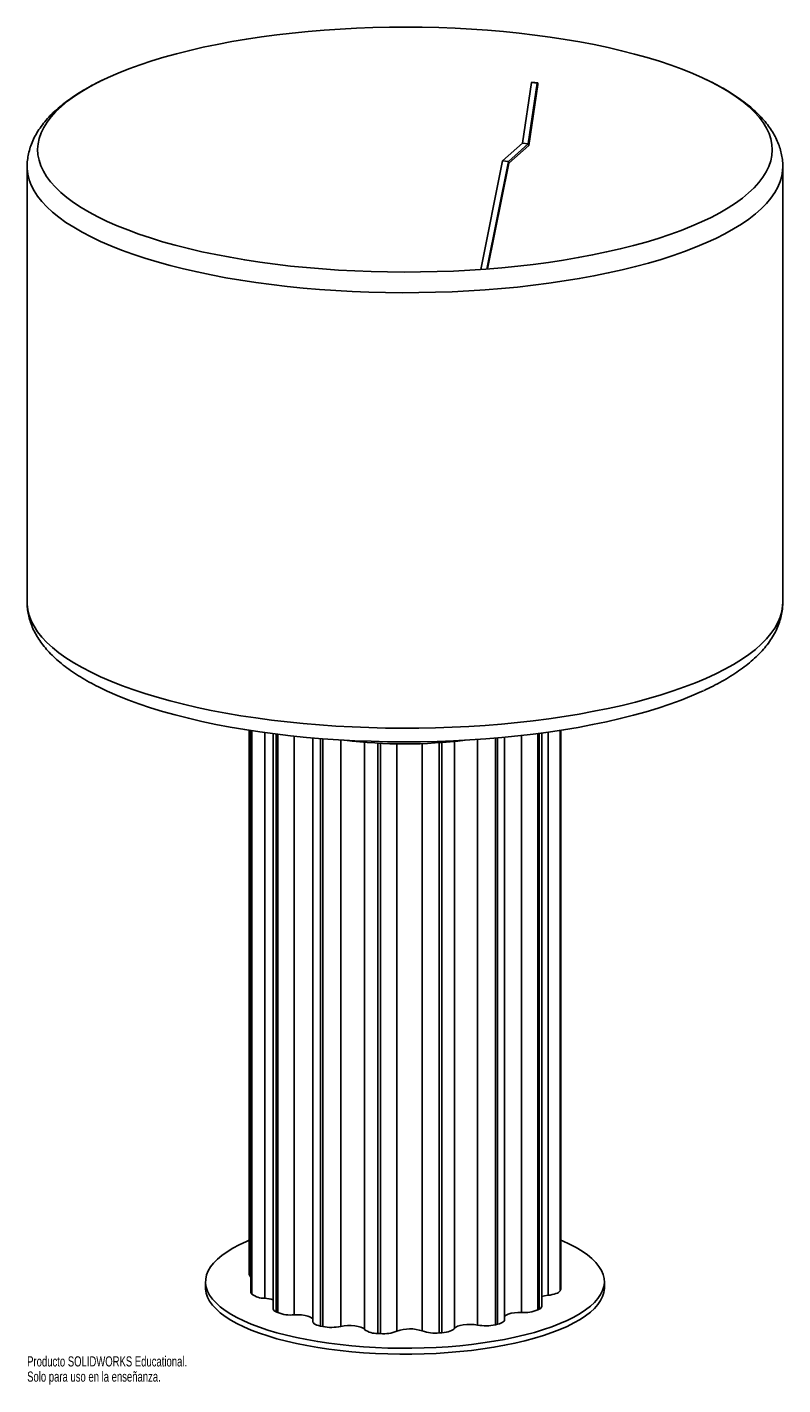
# Paper-space layout '_Dimétrica' of a CAD drawing. Header units: millimetres. Extents: x -348 to 12, y -609 to 38.
import ezdxf

# ---------------------------------------------------------------- set-up
doc = ezdxf.new("R2010")
doc.units = ezdxf.units.MM
doc.styles.add('SLDTEXTSTYLE0', font='TXT', dxfattribs={"width": 0.7})

psp = doc.layouts.new('_Dimétrica')

# ---------------------------------------------------------------- linework, layer by layer
at = {"color": 7, "linetype": 'Continuous', "lineweight": 25}
for p, q in [((-310.43, 13.4), (-312.87, 12.24)), ((-111.66, -17.26), (-107.39, 11.67)), ((-108.85, -17.61), (-104.58, 11.32)), ((-104.33, 10.73), (-108.62, -18.36)), ((-107.39, 11.67), (-107.14, 11.89)), ((-107.39, 11.67), (-104.58, 11.32)), ((-104.33, 11.54), (-107.14, 11.89)), ((-104.58, 11.32), (-104.33, 11.54)), ((-104.33, 11.54), (-104.33, 10.73)), ((-121.1, -25.58), (-111.66, -17.26)), ((-118.29, -25.94), (-108.85, -17.61)), ((-108.62, -18.36), (-118.1, -26.71)), ((-111.66, -17.26), (-108.85, -17.61)), ((-131.51, -77.37), (-121.1, -25.58)), ((-121.1, -25.58), (-118.29, -25.94)), ((-347.6, -28.45), (-347.6, -235.87)), ((-128.59, -77.15), (-118.29, -25.94)), ((-118.1, -26.71), (-128.24, -77.13)), ((12.4, -235.87), (12.4, -28.45)), ((-241.79, -296.87), (-241.79, -556.06)), ((-241.01, -296.99), (-241.01, -564.38)), ((-93.42, -563.01), (-93.42, -296.87)), ((-230.46, -298.48), (-230.46, -572.35)), ((-211.56, -300.5), (-211.56, -578.38)), ((-120.18, -577.59), (-120.18, -300.19)), ((-102.45, -571.18), (-102.45, -298.18)), ((-262.6, -559.53), (-262.6, -562.36)), ((-72.6, -562.36), (-72.6, -559.53)), ((-207.86, -580.63), (-206.74, -580.86)), ((-124.54, -580), (-123.47, -579.74)), ((-180.58, -584.15), (-179.27, -584.23)), ((-151.32, -583.93), (-150.03, -583.84))]:
    psp.add_line(p, q, dxfattribs=at)
at = {"color": 8, "linetype": 'Continuous', "lineweight": 25}
for p, q in [((-240.82, -297.02), (-240.82, -564.96)), ((-240.52, -565.39), (-240.52, -297.07)), ((-93.73, -296.92), (-93.73, -563.85)), ((-93.52, -563.42), (-93.52, -296.89)), ((-234.4, -297.95), (-234.4, -567.37)), ((-229.01, -298.66), (-229.01, -573.89)), ((-228.24, -574.24), (-228.24, -298.76)), ((-220.32, -299.66), (-220.32, -575.3)), ((-207.86, -300.81), (-207.86, -580.63)), ((-206.74, -580.86), (-206.74, -300.89)), ((-198.21, -301.47), (-198.21, -580.82)), ((-186.9, -582.24), (-186.9, -302.57)), ((-180.58, -303), (-180.58, -584.15)), ((-179.27, -584.23), (-179.27, -303.07)), ((-171.44, -303.32), (-171.44, -583.1)), ((-159.35, -582.98), (-159.35, -303.21)), ((-151.32, -302.8), (-151.32, -583.93)), ((-150.03, -583.84), (-150.03, -302.7)), ((-144.08, -302.18), (-144.08, -581.8)), ((-133.06, -580.14), (-133.06, -301.22)), ((-124.54, -300.58), (-124.54, -580)), ((-123.47, -579.74), (-123.47, -300.49)), ((-112.03, -574.16), (-112.03, -299.35)), ((-104.32, -298.42), (-104.32, -572.95)), ((-103.62, -572.58), (-103.62, -298.33)), ((-99.46, -565.96), (-99.46, -297.77))]:
    psp.add_line(p, q, dxfattribs=at)
at = {"color": 7, "linetype": 'Continuous', "lineweight": 25, "flags": 128}
for points in [[(-105.73, 34.28), (-113.14, 35.15), (-120.66, 35.91), (-128.27, 36.55), (-135.96, 37.08), (-143.71, 37.5), (-151.51, 37.8), (-159.35, 37.98), (-167.2, 38.04), (-175.05, 37.99), (-182.89, 37.82), (-190.69, 37.53), (-198.45, 37.13), (-206.15, 36.61), (-213.77, 35.98), (-221.3, 35.23), (-228.71, 34.37), (-236.01, 33.4), (-243.17, 32.33), (-250.17, 31.14), (-257.01, 29.86), (-263.67, 28.47), (-270.14, 26.98), (-276.4, 25.4), (-282.44, 23.73), (-288.25, 21.97), (-293.81, 20.12), (-299.12, 18.19), (-304.17, 16.19), (-308.94, 14.11), (-313.43, 11.96), (-317.62, 9.75), (-321.52, 7.47), (-325.1, 5.14), (-328.36, 2.76), (-331.3, 0.33), (-333.91, -2.13), (-336.19, -4.64), (-338.13, -7.18), (-339.72, -9.74), (-340.97, -12.32), (-341.86, -14.93), (-342.41, -17.54), (-342.6, -20.15), (-342.45, -22.77), (-341.94, -25.38), (-341.08, -27.99), (-339.86, -30.57), (-338.31, -33.14), (-336.41, -35.68), (-334.17, -38.19), (-331.59, -40.66), (-328.68, -43.09), (-325.45, -45.48), (-321.9, -47.81), (-318.04, -50.09), (-313.88, -52.31), (-309.42, -54.47), (-304.68, -56.55), (-299.66, -58.57), (-294.38, -60.5), (-288.84, -62.36), (-283.05, -64.13), (-277.03, -65.81), (-270.8, -67.4), (-264.35, -68.9), (-257.71, -70.3), (-250.89, -71.59), (-243.9, -72.79), (-236.76, -73.88), (-229.48, -74.86), (-222.07, -75.73), (-214.55, -76.48), (-206.94, -77.13), (-199.25, -77.66), (-191.5, -78.08), (-183.7, -78.38), (-175.86, -78.56), (-168.01, -78.62), (-160.16, -78.57), (-152.32, -78.4), (-144.52, -78.11), (-136.76, -77.71), (-129.06, -77.19), (-121.44, -76.56), (-113.91, -75.81), (-106.5, -74.95), (-99.2, -73.98), (-92.04, -72.9), (-85.04, -71.72), (-78.2, -70.44), (-71.54, -69.05), (-65.07, -67.56), (-58.81, -65.98), (-52.77, -64.31), (-46.96, -62.55), (-41.4, -60.7), (-36.09, -58.77), (-31.04, -56.77), (-26.27, -54.69), (-21.78, -52.54), (-17.59, -50.33), (-13.69, -48.05), (-10.11, -45.72), (-6.85, -43.34), (-3.91, -40.91), (-1.3, -38.44), (0.98, -35.94), (2.92, -33.4), (4.51, -30.84), (5.76, -28.25), (6.65, -25.65), (7.2, -23.04), (7.39, -20.43), (7.24, -17.81), (6.73, -15.2), (5.87, -12.59), (4.66, -10.01), (3.1, -7.44), (1.2, -4.9), (-1.04, -2.39), (-3.62, 0.08), (-6.53, 2.51), (-9.76, 4.9), (-13.31, 7.23), (-17.17, 9.51), (-21.33, 11.73), (-25.79, 13.89), (-30.53, 15.97), (-35.55, 17.99), (-40.83, 19.92), (-46.37, 21.78), (-52.16, 23.55), (-58.18, 25.23), (-64.41, 26.82), (-70.86, 28.32), (-77.5, 29.72), (-84.32, 31.01), (-91.31, 32.21), (-98.45, 33.3), (-105.73, 34.28)], [(-25.37, -278.02), (-26.27, -278.43), (-31.04, -280.51), (-36.09, -282.52), (-41.4, -284.45), (-46.96, -286.29), (-52.77, -288.06), (-58.81, -289.73), (-65.07, -291.31), (-71.54, -292.8), (-78.2, -294.18), (-85.04, -295.47), (-92.04, -296.65), (-99.2, -297.73), (-106.5, -298.7), (-113.91, -299.56), (-121.44, -300.3), (-129.06, -300.94), (-136.76, -301.46), (-144.52, -301.86), (-152.32, -302.15), (-160.16, -302.32), (-168.01, -302.37), (-175.86, -302.31), (-183.7, -302.12), (-191.5, -301.82), (-199.25, -301.41), (-206.94, -300.88), (-214.55, -300.23), (-222.07, -299.47), (-229.48, -298.6)], [(-229.48, -298.6), (-236.76, -297.62), (-243.9, -296.53), (-250.89, -295.34), (-257.71, -294.04), (-264.35, -292.65), (-270.8, -291.15), (-277.03, -289.56), (-283.05, -287.88), (-288.84, -286.11), (-294.38, -284.25), (-299.66, -282.31), (-304.68, -280.3), (-309.42, -278.21), (-309.73, -278.07)], [(-93.42, -539.75), (-92.58, -540.11), (-89.17, -541.67), (-86.05, -543.29), (-83.23, -544.98), (-80.72, -546.72), (-78.54, -548.51), (-76.69, -550.34), (-75.18, -552.21), (-74.01, -554.1), (-73.19, -556.01), (-72.73, -557.94), (-72.61, -559.87), (-72.85, -561.8), (-73.44, -563.72), (-74.38, -565.62), (-75.67, -567.51), (-77.3, -569.36), (-79.26, -571.18), (-81.56, -572.95), (-84.17, -574.67), (-87.1, -576.34), (-90.32, -577.95), (-93.83, -579.48), (-97.62, -580.95), (-101.67, -582.33), (-105.96, -583.63), (-110.48, -584.83), (-115.21, -585.95), (-120.14, -586.96), (-125.25, -587.88), (-130.51, -588.68), (-135.91, -589.38), (-141.43, -589.97), (-147.04, -590.45), (-152.74, -590.81), (-158.49, -591.05), (-164.27, -591.18), (-170.06, -591.19), (-175.85, -591.08), (-181.6, -590.85), (-187.3, -590.51), (-192.93, -590.05), (-198.47, -589.48), (-203.89, -588.8), (-209.17, -588.01), (-214.3, -587.11), (-219.26, -586.11), (-224.02, -585.01), (-228.58, -583.81), (-232.91, -582.53), (-236.99, -581.16), (-240.82, -579.71), (-244.37, -578.19), (-247.64, -576.59), (-250.61, -574.93), (-253.27, -573.22), (-255.62, -571.45), (-257.63, -569.64), (-259.32, -567.79), (-260.66, -565.91), (-261.65, -564.01), (-262.29, -562.09), (-262.59, -560.16), (-262.52, -558.23), (-262.11, -556.3), (-261.34, -554.39), (-260.23, -552.49), (-258.77, -550.62), (-256.97, -548.79), (-254.84, -546.99), (-252.38, -545.24), (-249.61, -543.55), (-246.54, -541.91), (-243.17, -540.34), (-241.79, -539.75)], [(-72.6, -562.36), (-72.61, -562.7), (-72.85, -564.63), (-73.44, -566.55), (-74.38, -568.45), (-75.67, -570.34), (-77.3, -572.19), (-79.26, -574.01), (-81.56, -575.78), (-84.17, -577.5), (-87.1, -579.17), (-90.32, -580.78), (-93.83, -582.31), (-97.62, -583.77), (-101.67, -585.16), (-105.96, -586.45), (-110.48, -587.66), (-115.21, -588.78), (-120.14, -589.79), (-125.25, -590.7), (-130.51, -591.51), (-135.91, -592.21), (-141.43, -592.8), (-147.04, -593.28), (-152.74, -593.64), (-158.49, -593.88), (-164.27, -594.01), (-170.06, -594.02), (-175.85, -593.91), (-181.6, -593.68), (-187.3, -593.34), (-192.93, -592.88), (-198.47, -592.31), (-203.89, -591.63), (-209.17, -590.83), (-214.3, -589.94), (-219.26, -588.94), (-224.02, -587.84), (-228.58, -586.64), (-232.91, -585.36), (-236.99, -583.99), (-240.82, -582.54), (-244.37, -581.01), (-247.64, -579.42), (-250.61, -577.76), (-253.27, -576.05), (-255.62, -574.28), (-257.63, -572.47), (-259.32, -570.62), (-260.66, -568.74), (-261.65, -566.84), (-262.29, -564.92), (-262.59, -562.99), (-262.6, -562.36)], [(-240.82, -564.96), (-240.98, -564.59), (-241.01, -564.38)], [(-99.46, -565.96), (-101.09, -566.18), (-102.45, -566.51)], [(-93.73, -563.85), (-94.01, -564.22), (-94.43, -564.57), (-94.99, -564.89), (-95.69, -565.18), (-96.5, -565.44), (-97.41, -565.66), (-98.41, -565.84), (-99.46, -565.96)], [(-93.42, -563.01), (-93.42, -563.05), (-93.52, -563.42)], [(-229.01, -573.89), (-229.59, -573.56), (-230.03, -573.22), (-230.32, -572.86), (-230.45, -572.49), (-230.46, -572.35)], [(-211.56, -577.32), (-211.9, -576.9), (-212.69, -576.38), (-213.82, -575.93), (-215.23, -575.58), (-216.84, -575.36), (-218.57, -575.26), (-220.32, -575.3)], [(-112.03, -574.16), (-113.79, -574.16), (-115.49, -574.3), (-117.06, -574.56), (-118.4, -574.93), (-119.45, -575.4), (-120.13, -575.94), (-120.18, -575.99)], [(-207.86, -580.63), (-208.76, -580.4), (-209.56, -580.14), (-210.24, -579.84), (-210.79, -579.52), (-211.2, -579.17), (-211.46, -578.8), (-211.56, -578.43), (-211.56, -578.38)], [(-186.9, -582.24), (-187.56, -581.7), (-188.59, -581.23), (-189.91, -580.85), (-191.47, -580.58), (-193.17, -580.44), (-194.92, -580.43), (-196.63, -580.56), (-198.21, -580.82)], [(-144.08, -581.8), (-144.39, -582.16), (-144.85, -582.5), (-145.45, -582.82), (-146.18, -583.1), (-147.01, -583.35), (-147.95, -583.56), (-148.96, -583.72), (-150.03, -583.84)], [(-133.06, -580.14), (-134.68, -579.91), (-136.41, -579.82), (-138.16, -579.86), (-139.83, -580.04), (-141.34, -580.34), (-142.59, -580.75), (-143.52, -581.24), (-144.08, -581.8)], [(-120.18, -577.59), (-120.22, -577.85), (-120.4, -578.22), (-120.75, -578.58), (-121.23, -578.91), (-121.86, -579.22), (-122.61, -579.5), (-123.47, -579.74)]]:
    psp.add_lwpolyline(points, dxfattribs=at)
at = {"color": 8, "linetype": 'Continuous', "lineweight": 25, "flags": 128}
for points in [[(-231.24, -84.58), (-238.63, -83.59), (-245.88, -82.48), (-252.97, -81.28), (-259.9, -79.97), (-266.64, -78.56), (-273.19, -77.05), (-279.54, -75.44), (-285.66, -73.75), (-291.56, -71.96), (-297.21, -70.09), (-302.61, -68.14), (-307.74, -66.11), (-312.6, -64.01), (-317.18, -61.83), (-321.46, -59.6), (-325.44, -57.3), (-329.12, -54.94), (-332.47, -52.53), (-335.51, -50.08), (-338.21, -47.58), (-340.58, -45.05), (-342.62, -42.48), (-344.31, -39.89), (-345.65, -37.27), (-346.65, -34.64), (-347.29, -31.99), (-347.59, -29.34), (-347.6, -28.44)], [(12.4, -28.46), (12.32, -30.22), (11.91, -32.88), (11.14, -35.52), (10.03, -38.15), (8.57, -40.76), (6.77, -43.34), (4.62, -45.9), (2.14, -48.42), (-0.68, -50.9), (-3.82, -53.34), (-7.28, -55.73), (-11.06, -58.07), (-15.15, -60.35), (-19.53, -62.57), (-24.2, -64.72), (-29.15, -66.8), (-34.37, -68.8), (-39.86, -70.72), (-45.59, -72.57), (-51.57, -74.32), (-57.77, -75.99), (-64.18, -77.56), (-70.8, -79.04), (-77.61, -80.42), (-84.59, -81.69), (-91.74, -82.86), (-99.03, -83.93), (-106.46, -84.89), (-114.01, -85.73), (-121.66, -86.47), (-129.4, -87.09), (-137.22, -87.59), (-145.1, -87.98), (-153.02, -88.26), (-160.97, -88.41), (-168.93, -88.45), (-176.89, -88.37), (-184.84, -88.18), (-192.75, -87.87), (-200.6, -87.44), (-208.4, -86.89), (-216.11, -86.23), (-223.73, -85.46), (-231.24, -84.58)], [(-347.6, -235.87), (-347.59, -236.76), (-347.29, -239.41), (-346.65, -242.06), (-345.65, -244.69), (-344.31, -247.31), (-342.62, -249.9), (-340.58, -252.47), (-338.21, -255), (-335.51, -257.5), (-332.47, -259.95), (-329.12, -262.36), (-325.44, -264.72), (-321.46, -267.01), (-317.18, -269.25), (-312.6, -271.42), (-307.74, -273.53), (-302.61, -275.56), (-297.21, -277.51), (-291.56, -279.38), (-285.66, -281.16), (-279.54, -282.86), (-273.19, -284.47), (-266.64, -285.97), (-259.9, -287.39), (-252.97, -288.7), (-245.88, -289.9), (-238.63, -291), (-231.24, -292)], [(-231.24, -292), (-223.73, -292.88), (-216.11, -293.65), (-208.4, -294.31), (-200.6, -294.86), (-192.75, -295.28), (-184.84, -295.6), (-176.89, -295.79), (-168.93, -295.87), (-160.97, -295.83), (-153.02, -295.68), (-145.1, -295.4), (-137.22, -295.01), (-129.4, -294.51), (-121.66, -293.89), (-114.01, -293.15), (-106.46, -292.3), (-99.03, -291.35), (-91.74, -290.28), (-84.59, -289.11), (-77.61, -287.83), (-70.8, -286.46), (-64.18, -284.98), (-57.77, -283.41), (-51.57, -281.74), (-45.59, -279.98), (-39.86, -278.14), (-34.37, -276.22), (-29.15, -274.21), (-24.2, -272.13), (-19.53, -269.98), (-15.15, -267.77), (-11.06, -265.49), (-7.28, -263.15), (-3.82, -260.76), (-0.68, -258.32), (2.14, -255.84), (4.62, -253.32), (6.77, -250.76), (8.57, -248.17), (10.03, -245.56), (11.14, -242.94), (11.91, -240.29), (12.32, -237.64), (12.4, -235.87)]]:
    psp.add_lwpolyline(points, dxfattribs=at)
at = {"color": 7, "linetype": 'Continuous', "lineweight": 25}
for centre, radius, start, end in [((-167.6, -71.91), 231.45, 262.87993, 277.12007), ((-240.21, -555.83), 1.59, 188.34742, 240.11422), ((-229.24, -557.23), 13.92, 213.72937, 215.87674), ((-234.77, -558.1), 9.28, 231.76952, 272.28047), ((-235.17, -582.19), 14.84, 71.50913, 87.04861), ((-103.62, -558.65), 11.17, 332.21052, 334.69643), ((-203.52, -520.24), 59.4, 244.58112, 245.39726), ((-221.96, -557.29), 18.08, 249.66266, 275.20596), ((-110.72, -557.4), 16.81, 265.5323, 292.38856), ((-126.89, -529.88), 48.62, 297.65291, 298.5856), ((-104.24, -570.86), 1.82, 289.82463, 349.79956), ((-202.57, -559.18), 22.08, 259.11761, 281.39898), ((-165.22, -599.69), 17.72, 70.65818, 110.53896), ((-129.16, -558.48), 22.01, 259.77522, 282.10315), ((-180.98, -574.09), 10.08, 234.06096, 272.32164), ((-177.78, -566.74), 17.55, 265.12186, 291.19734), ((-153.17, -565.27), 18.75, 250.74143, 275.65791)]:
    psp.add_arc(centre, radius, start, end, dxfattribs=at)
for points, knots in [([(12.38, -28.46), (12.38, -28.32), (12.43, -27.17), (12.22, -25.01), (11.73, -22.01), (10.9, -19.06), (9.78, -16.15), (8.34, -13.26), (6.59, -10.42), (4.52, -7.6), (2.12, -4.83), (-0.61, -2.09), (-3.67, 0.59), (-7.05, 3.2), (-10.73, 5.73), (-14.68, 8.18), (-18.92, 10.53), (-22.35, 12.3), (-24.45, 13.25), (-24.96, 13.49)], [0, 0, 0, 0, 0.008337, 0.065788, 0.123229, 0.181108, 0.239901, 0.300031, 0.361834, 0.425506, 0.491069, 0.558344, 0.626989, 0.696578, 0.766697, 0.837015, 0.907257, 0.977306, 1, 1, 1, 1]), ([(-313.02, 12.16), (-313.22, 12.07), (-314.96, 11.24), (-318, 9.6), (-322.14, 7.21), (-325.99, 4.72), (-329.59, 2.13), (-332.9, -0.56), (-335.91, -3.35), (-338.6, -6.24), (-340.96, -9.2), (-342.96, -12.23), (-344.6, -15.29), (-345.88, -18.37), (-346.81, -21.46), (-347.38, -24.54), (-347.63, -26.87), (-347.58, -28.17), (-347.57, -28.44)], [0, 0, 0, 0, 0.00929, 0.082253, 0.155512, 0.229043, 0.302776, 0.376532, 0.449986, 0.522724, 0.594241, 0.664046, 0.731795, 0.79739, 0.860987, 0.922936, 0.983707, 1, 1, 1, 1]), ([(-347.57, -235.91), (-347.57, -236.63), (-347.56, -238.35), (-347.18, -241.07), (-346.49, -244.04), (-345.49, -246.97), (-344.19, -249.87), (-342.57, -252.73), (-340.63, -255.56), (-338.37, -258.35), (-335.77, -261.1), (-332.85, -263.81), (-329.6, -266.45), (-326.05, -269.01), (-322.21, -271.49), (-318.09, -273.89), (-313.99, -276.06), (-311.14, -277.4), (-309.86, -278)], [0, 0, 0, 0, 0.040728, 0.09785, 0.155198, 0.213264, 0.272494, 0.333263, 0.395829, 0.460291, 0.526554, 0.594338, 0.663241, 0.732837, 0.802755, 0.872698, 0.942486, 1, 1, 1, 1]), ([(-25.24, -277.95), (-24.91, -277.8), (-22.99, -276.94), (-19.72, -275.27), (-15.45, -272.95), (-11.44, -270.52), (-7.69, -267.98), (-4.21, -265.35), (-1.02, -262.61), (1.86, -259.78), (4.42, -256.86), (6.63, -253.87), (8.48, -250.83), (9.97, -247.76), (11.1, -244.67), (11.88, -241.58), (12.33, -238.64), (12.36, -236.74), (12.38, -235.86)], [0, 0, 0, 0, 0.0143401, 0.0837487, 0.1534401, 0.2234081, 0.2936147, 0.3639676, 0.4342169, 0.5040282, 0.5729623, 0.6405282, 0.7063007, 0.7700431, 0.8317662, 0.8917054, 0.95025, 1, 1, 1, 1])]:
    psp.add_open_spline(points, degree=3, knots=knots, dxfattribs=at)

# ---------------------------------------------------------------- texts
at = {"color": 7, "linetype": 'Continuous', "char_height": 4.8336, "attachment_point": 1, "style": 'SLDTEXTSTYLE0'}
for s, insert in [('Producto SOLIDWORKS Educational.', (-347.6, -595.04)), ('Solo para uso en la enseñanza.', (-347.6, -602.29))]:
    psp.add_mtext(s, dxfattribs=dict(at, insert=insert))

doc.saveas('drawing.dxf')
